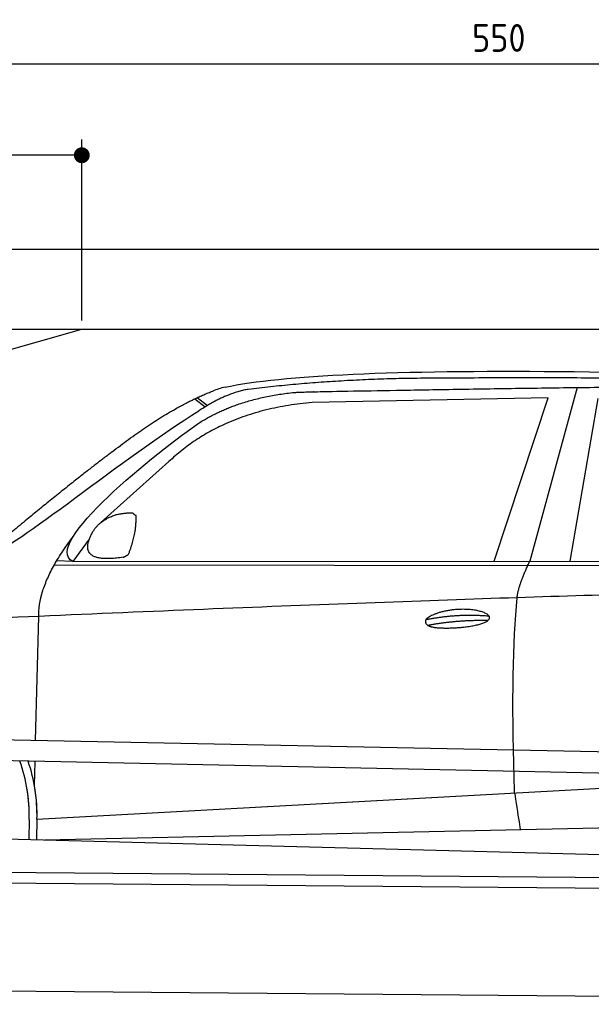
# Model space of a CAD drawing. Header units: millimetres. Extents: x -411 to 6777, y 0 to 7028.
# Tile 4 of 6: x 1744 to 3183, y 4552 to 7028. Entities that reach past the tile are written whole.
import ezdxf

# ---------------------------------------------------------------- set-up
doc = ezdxf.new("R2010")
doc.units = ezdxf.units.MM
doc.layers.add('4', color=3, linetype='Continuous')
for name, color, linetype, lineweight in [('car', 10, 'Continuous', 25), ('Freiraum', 7, 'Continuous', 25), ('Gebäude', 7, 'Continuous', 25), ('Plattform', 7, 'Continuous', 25)]:
    doc.layers.add(name, color=color, linetype=linetype, lineweight=lineweight)
doc.styles.get("Standard").update_dxf_attribs({"font": 'ISOCP.SHX'})
doc.dimstyles.new('GEN-ISO', dxfattribs={"dimscale": 20, "dimtxt": 3.5, "dimasz": 2, "dimexe": 2, "dimexo": 1, "dimgap": 1.5, "dimtad": 1, "dimdec": 1, "dimlfac": 0.1, "dimdsep": 46, "dimtxsty": 'STANDARD', "dimblk": 'PUNKT', "dimcen": 2, "dimclrd": 256, "dimclre": 256, "dimclrt": 2, "dimadec": 0, "dimazin": 0, "dimtp": 0.1, "dimtm": 0.1, "dimtfac": 0.71, "dimtdec": 1, "dimtmove": 2, "dimatfit": 3, "dimldrblk": 'PUNKT', "dimfxl": 2, "dimtolj": 1, "dimarcsym": 0})

# ---------------------------------------------------------------- blocks, each defined once
blk = doc.blocks.new('PUNKT')
at = {"layer": '4', "color": 0, "linetype": 'ByBlock'}
blk.add_line((-0.5, 0), (-1, 0), dxfattribs=at)
at = {"layer": '4', "color": 0, "linetype": 'ByBlock', "const_width": 0.5}
blk.add_lwpolyline([(-0.25, 0, 1), (0.25, 0, 1)], format="xyb", close=True, dxfattribs=at)
blk = doc.blocks.new('*D70')
at = {"layer": '4', "lineweight": -2, "transparency": 16777216}
for p, q in [((200, 6272.6), (200, 6957.5)), ((5700, 6422.6), (5700, 6957.5)), ((240, 6917.5), (5660, 6917.5))]:
    blk.add_line(p, q, dxfattribs=at)
at = {"layer": 'Defpoints', "color": 0, "transparency": 16777216}
for p in [(5700, 6917.5), (5700, 6402.6), (200, 6252.6)]:
    blk.add_point(p, dxfattribs=at)
at = {"layer": '4', "lineweight": -2, "transparency": 16777216, "xscale": 40, "yscale": 40, "zscale": 40, "rotation": 180}
blk.add_blockref('PUNKT', (200, 6917.5), dxfattribs=at)
at = {"layer": '4', "lineweight": -2, "transparency": 16777216, "xscale": 40, "yscale": 40, "zscale": 40}
blk.add_blockref('PUNKT', (5700, 6917.5), dxfattribs=at)
at = {"layer": '4', "color": 2, "transparency": 16777216, "insert": (2950, 6982.5), "char_height": 70, "attachment_point": 5}
blk.add_mtext('550', dxfattribs=at)
blk = doc.blocks.new('Car')
at = {"layer": 'car'}
for p, q in [((3091.3, 6131.7), (2976, 5693.8)), ((2129.2, 6094.8), (2155.3, 6074.5)), ((2135, 6097.5), (2160.6, 6077.7)), ((3018.2, 6105.4), (2424.5, 6088)), ((2886, 5692.9), (3018.2, 6105.4)), ((3077.7, 5694.8), (3144.7, 6104.6)), ((2065, 5936.1), (1895.6, 5782.1)), ((1866.4, 5738.7), (1825.8, 5682.7)), ((1825.8, 5682.7), (4477.6, 5708.3)), ((1778.9, 5673.3), (4422.1, 5694.3)), ((1825.8, 5682.7), (1784.5, 5683.4)), ((1735.8, 5231.2), (1741, 5543.7)), ((1733.8, 5118.1), (1734.9, 5178.8)), ((1741.1, 5033.6), (3610.1, 5152.8)), ((1741.1, 5033.6), (2764.7, 5098.9)), ((1721.5, 5032.7), (1720.7, 4982.3)), ((1741.1, 5033.6), (1740.4, 4982)), ((1761, 4981.7), (3646.4, 5040.3)), ((1662.5, 4983.3), (3711.4, 4948.7))]:
    blk.add_line(p, q, dxfattribs=at)
for centre, radius, start, end in [((2243.5, 5954.4), 174.5, 102.8736, 113.54), ((1317, 5039.6), 404.6, 359.0314, 20.1942), ((1317, 5039.6), 424.2, 359.1908, 19.1882), ((1317, 5039.6), 404.6, 359.0315, 10.2025), ((1317, 5039.6), 424.2, 359.1908, 9.6942)]:
    blk.add_arc(centre, radius, start, end, dxfattribs=at)
for points, degree in [([(2204.6, 6124.5), (2491.7, 6188.8), (3376.8, 6183.6), (4549.3, 6131.1)], 3), ([(2735.1, 6151.8), (2492.3, 6149.5), (2263.2, 6119.5)], 2), ([(3699.3, 6146), (3351, 6162.2), (2735.1, 6151.8)], 2), ([(2263.2, 6119.5), (2207, 6110), (2139, 6064.1)], 2), ([(1921.9, 5959.1), (2061.9, 6070.6), (2173.8, 6114.4)], 2), ([(2145.6, 6037.4), (2238.9, 6096), (2374.3, 6112.4)], 2), ([(2424.5, 6088), (2200.6, 6066.6), (2065, 5936.1)], 2), ([(1625.9, 5705.3), (1661.6, 5701.9), (1961.5, 5953.5), (2139, 6064.1)], 3), ([(1825.8, 5682.7), (1742.4, 5722), (2034.2, 5961), (2145.6, 6037.4)], 3), ([(1921.9, 5959.1), (1841.3, 5897.8), (1739.7, 5813.5), (1611.4, 5707.1), (1617.3, 5705.2)], 4), ([(1874.5, 5756.4), (1890.7, 5786.9), (1933.3, 5801.3)], 2), ([(1933.3, 5801.3), (1962, 5807.3), (1974.9, 5806.2)], 2), ([(1965.5, 5702.1), (1986.4, 5755.3), (1983.4, 5800.1)], 2), ([(1974.9, 5806.2), (1981, 5800.2), (1983.4, 5800.1)], 2), ([(1952, 5694.3), (1830, 5674.4), (1874.5, 5756.4)], 2), ([(1741, 5543.7), (1737.9, 5627.2), (1825.8, 5745.3)], 2), ([(1952, 5694.3), (1958, 5696), (1965.5, 5702.1)], 2), ([(2944.9, 5601.6), (2947.7, 5632.6), (2976, 5693.8)], 2), ([(4696.9, 5638.6), (3820.2, 5659), (1388.2, 5524.6)], 2), ([(2715.3, 5544.2), (2790.7, 5561.1), (2874.2, 5555.3)], 2), ([(2720.4, 5530.4), (2794.4, 5545), (2872.3, 5544.2)], 2)]:
    blk.add_open_spline(points, degree=degree, dxfattribs=at)
for points, degree, knots in [([(2374.3, 6112.4), (2400.9, 6114.7), (2540.3, 6117.8), (3561.5, 6147.3), (4181.8, 6146.5), (4638.7, 5978.1), (4616.6, 5804.3)], 4, [0.0821318, 0.0821318, 0.0821318, 0.0821318, 0.0821318, 0.258851, 0.508851, 1, 1, 1, 1, 1]), ([(2943.2, 5110.3), (2942.6, 5123.8), (2942, 5137.2), (2941.5, 5150.4), (2934.2, 5340.2), (2935.3, 5490.6), (2944.9, 5601.6)], 3, [0, 0, 0, 0, 0.064923, 0.064923, 0.064923, 1, 1, 1, 1]), ([(2715.3, 5544.2), (2719.5, 5549.3), (2740.5, 5565.7), (2823.2, 5585.8), (2938.5, 5549.6), (2829.8, 5521.1), (2745.1, 5521.7), (2710.7, 5525.2), (2715.3, 5544.2)], 5, [0, 0, 0, 0, 0, 0, 0.300106, 0.500106, 0.700106, 1, 1, 1, 1, 1, 1]), ([(2943.2, 5110.3), (2943.9, 5105.6), (2944.6, 5101.1), (2945.3, 5096.8), (2945.9, 5092.8), (2946.5, 5088.9), (2947.1, 5085.1), (2951.9, 5055), (2955.7, 5032.9), (2958.3, 5018.9)], 3, [-0.000011, -0.000011, -0.000011, -0.000011, 0.107576, 0.107576, 0.107576, 0.206414, 0.206414, 0.206414, 1, 1, 1, 1])]:
    blk.add_open_spline(points, degree=degree, knots=knots, dxfattribs=at)
blk = doc.blocks.new('_Dot')
at = {"color": 0, "linetype": 'ByBlock', "lineweight": -2}
blk.add_line((-0.5, 0), (-1, 0), dxfattribs=at)
at = {"color": 0, "linetype": 'ByBlock', "const_width": 0.5}
blk.add_lwpolyline([(-0.25, 0, 1), (0.25, 0, 1)], format="xyb", close=True, dxfattribs=at)
blk = doc.blocks.new('*D76')
at = {"layer": '4', "lineweight": -2, "transparency": 16777216}
for p, q in [((200, 6222.6), (200, 6727.4)), ((1900, 6271.7), (1900, 6727.4)), ((1860, 6687.4), (240, 6687.4))]:
    blk.add_line(p, q, dxfattribs=at)
at = {"layer": 'Defpoints', "color": 0, "transparency": 16777216}
for p in [(200, 6687.4), (1900, 6251.7), (200, 6202.6)]:
    blk.add_point(p, dxfattribs=at)
at = {"layer": '4', "lineweight": -2, "transparency": 16777216, "xscale": 40, "yscale": 40, "zscale": 40, "rotation": 180}
blk.add_blockref('_Dot', (200, 6687.4), dxfattribs=at)
at = {"layer": '4', "lineweight": -2, "transparency": 16777216, "xscale": 40, "yscale": 40, "zscale": 40}
blk.add_blockref('_Dot', (1900, 6687.4), dxfattribs=at)
at = {"layer": '4', "color": 2, "transparency": 16777216, "insert": (1050, 6752.4), "char_height": 70, "attachment_point": 5}
blk.add_mtext('170', dxfattribs=at)
blk = doc.blocks.new('Plattform OG 6200 550')
at = {"layer": 'Plattform'}
for p, q in [((5482.3, 5141.3), (348.5, 5243.7)), ((5481.2, 5085.3), (347.5, 5192.7)), ((440.2, 4895.3), (5395, 4852)), ((446, 4868.2), (5394.8, 4825)), ((5437.5, 4551.7), (372.6, 4595.9))]:
    blk.add_line(p, q, dxfattribs=at)
blk = doc.blocks.new('Gebäude_390_GT215')
at = {"layer": 'Freiraum'}
blk.add_line((500, 5850), (1900, 6250), dxfattribs=at)
at = {"layer": 'Gebäude'}
for p, q in [((5900, 6450.6), (0, 6450.6)), ((200, 6250), (5700, 6250))]:
    blk.add_line(p, q, dxfattribs=at)

msp = doc.modelspace()

# ---------------------------------------------------------------- block references
at = {"layer": 'car', "rotation": 359.4752422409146}
msp.add_blockref('Car', (0, 0), dxfattribs=at)
at = {"layer": 'Gebäude'}
msp.add_blockref('Gebäude_390_GT215', (0, 0), dxfattribs=at)
at = {"layer": 'Plattform'}
msp.add_blockref('Plattform OG 6200 550', (0, 0), dxfattribs=at)

# ---------------------------------------------------------------- dimensions: what is measured, and where the dimension line sits
at = {"layer": '4'}
for base, p1, p2, override, picture, middle in [((5700, 6917.48), (200, 6252.56), (5700, 6402.56), {"dimtdec": 3, "dimtolj": 0}, '*D70', (2950, 6982.48)), ((200, 6687.39), (1900, 6251.68), (200, 6202.56), {"dimblk1": 'Dot', "dimblk2": 'Dot', "dimsah": 1, "dimtdec": 3, "dimtolj": 0}, '*D76', (1050, 6752.39))]:
    dim = msp.add_linear_dim(base=base, p1=p1, p2=p2, dimstyle='GEN-ISO', override=override, dxfattribs=at)
    dim.commit()
    dim.dimension.update_dxf_attribs({"geometry": picture, "text_midpoint": middle})

doc.saveas('drawing.dxf')
